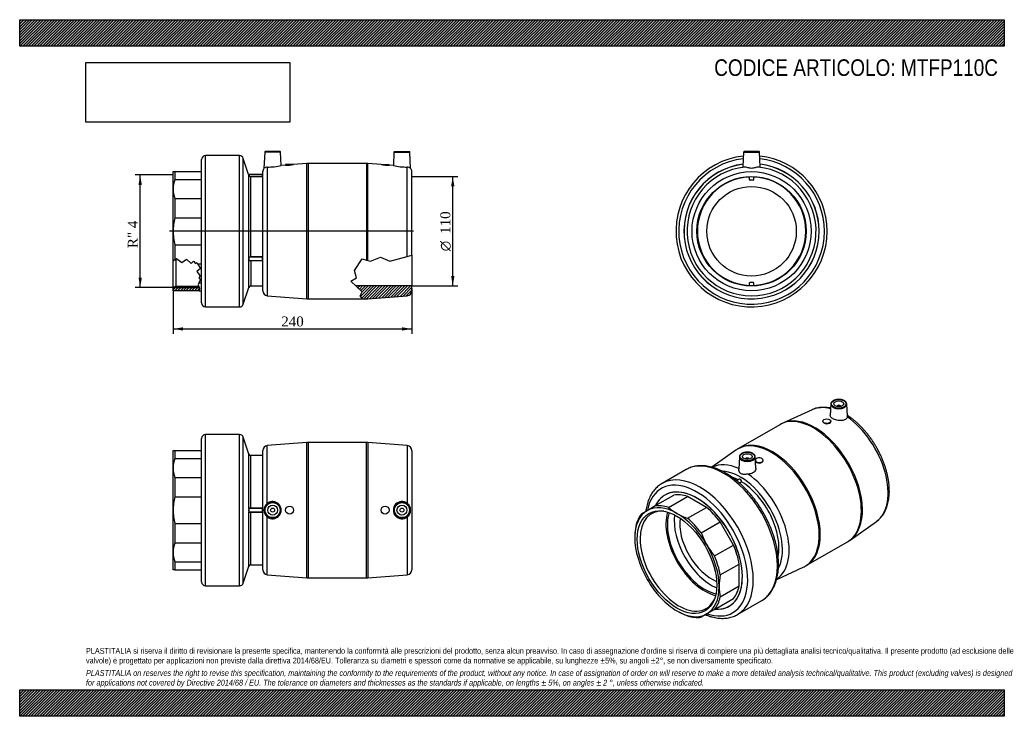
# Model space of a CAD drawing. Header units: millimetres. Extents: x 0 to 990, y 0 to 700.
import ezdxf
from ezdxf.enums import TextEntityAlignment as Align
from ezdxf.lldxf.tags import DXFTag

# ---------------------------------------------------------------- set-up
doc = ezdxf.new("R2010")
doc.units = ezdxf.units.MM
doc.header["$LTSCALE"] = 3.333333
for name, color, linetype in [('Default', 7, 'Continuous'), ('DV4_Default', 7, 'Continuous'), ('IOF110C', 7, 'Continuous'), ('MP110C', 7, 'Continuous'), ('PARTE_PE_110', 7, 'Continuous')]:
    doc.layers.add(name, color=color, linetype=linetype)
doc.styles.add('SEACAD_Solid_Edge_ANSI1_Symbols', font='semeca1.ttf')
doc.styles.add('SEACAD_Times_New_Roman', font='times.ttf')
tags = doc.linetypes.add('CENTER2', pattern=[28.575, 19.05, -3.175, 3.175, -3.175]).pattern_tags.tags
tags[10:11] = [DXFTag(74, 4), DXFTag(75, 0), DXFTag(340, '0'), DXFTag(46, 0.0), DXFTag(50, 0.0), DXFTag(44, 0.0), DXFTag(45, 0.0)]
tags[8:9] = [DXFTag(74, 4), DXFTag(75, 0), DXFTag(340, '0'), DXFTag(46, 0.0), DXFTag(50, 0.0), DXFTag(44, 0.0), DXFTag(45, 0.0)]
tags[6:7] = [DXFTag(74, 4), DXFTag(75, 0), DXFTag(340, '0'), DXFTag(46, 0.0), DXFTag(50, 0.0), DXFTag(44, 0.0), DXFTag(45, 0.0)]
tags[4:5] = [DXFTag(74, 4), DXFTag(75, 0), DXFTag(340, '0'), DXFTag(46, 0.0), DXFTag(50, 0.0), DXFTag(44, 0.0), DXFTag(45, 0.0)]
doc.dimstyles.new('ANSImm', dxfattribs={"dimtxt": 10, "dimasz": 10, "dimexe": 5, "dimexo": 0, "dimgap": 2.5, "dimtad": 1, "dimdec": 0, "dimdsep": 46, "dimtxsty": 'SEACAD_Times_New_Roman', "dimblk1": '_SE_FILLED', "dimblk2": '_SE_FILLED', "dimsah": 1, "dimcen": 5, "dimazin": 0, "dimtfac": 0.85, "dimtdec": 3, "dimtofl": 0, "dimtmove": 0, "dimatfit": 3, "dimfxl": 1, "dimarcsym": 0})
picture_1 = doc.add_image_def('image1.jpg', size_in_pixel=(4302, 1260))

# ---------------------------------------------------------------- blocks, each defined once
blk = doc.blocks.new('SE')
at = {"layer": 'MP110C', "color": 7, "linetype": 'Continuous'}
for p, q in [((727.86, 566.95), (727.21, 552.14)), ((727.86, 566.95), (743.9, 566.95)), ((743.4, 567.43), (728.36, 567.43)), ((744.55, 552.13), (743.9, 566.95)), ((733.88, 539.2), (733.88, 542.4)), ((737.38, 538.7), (734.38, 538.7)), ((737.88, 542.4), (737.88, 539.2)), ((733.88, 432.47), (733.88, 435.67)), ((734.38, 436.17), (737.38, 436.17)), ((737.88, 435.67), (737.88, 432.47))]:
    blk.add_line(p, q, dxfattribs=at)
for radius in [59.87, 55]:
    blk.add_circle((735.88, 487.43), radius, dxfattribs=at)
for centre, radius, start, end in [((728.36, 566.93), 0.5, 90, 177.5), ((743.4, 566.93), 0.5, 2.5, 90), ((735.88, 487.43), 68, 97.22108, 0), ((735.88, 487.43), 67.94, 97.22978, 0), ((735.88, 487.43), 68, 0, 82.77892), ((735.88, 487.43), 67.94, 0, 82.77022), ((735.88, 487.43), 64.86, 96.01928, 83.98072), ((734.38, 539.2), 0.5, 180, 270), ((737.38, 539.2), 0.5, 270, 0), ((734.38, 435.67), 0.5, 90, 180), ((737.38, 435.67), 0.5, 0, 90)]:
    blk.add_arc(centre, radius, start, end, dxfattribs=at)
for points, knots in [([(729.08, 551.93), (728.08, 551.93), (727.43, 551.96), (727.23, 552.08), (727.21, 552.11), (727.21, 552.13)], [0, 0, 0, 0, 0.125, 0.125, 0.1495369, 0.1495369, 0.1495369, 0.1495369]), ([(742.68, 551.93), (741.85, 551.94), (740.81, 551.63), (738.51, 550.98), (737.22, 550.63), (734.54, 550.63), (733.25, 550.98), (730.95, 551.63), (729.92, 551.94), (729.08, 551.93)], [0, 0, 0, 0, 0.25, 0.25, 0.5, 0.5, 0.75, 0.75, 1, 1, 1, 1]), ([(744.55, 552.13), (744.55, 552.11), (744.53, 552.08), (744.33, 551.96), (743.7, 551.93), (742.68, 551.93)], [0.8503659, 0.8503659, 0.8503659, 0.8503659, 0.875, 0.875, 1, 1, 1, 1])]:
    blk.add_open_spline(points, degree=3, knots=knots, dxfattribs=at)
at = {"layer": 'PARTE_PE_110', "color": 7, "linetype": 'Continuous'}
blk.add_circle((735.88, 487.43), 45, dxfattribs=at)
for radius, start, end in [(76, 96.18941, 0), (73.26, 96.51715, 0), (76, 0, 83.81059), (73.26, 0, 83.48285), (54.5, 92.10307, 267.89693), (54.5, 0, 87.89693), (54.5, 272.10307, 0)]:
    blk.add_arc((735.88, 487.43), radius, start, end, dxfattribs=at)
blk = doc.blocks.new('SE1')
at = {"layer": 'IOF110C', "color": 7, "linetype": 'Continuous'}
for p, q in [((154.34, 249.58), (154.34, 267.16)), ((154.34, 267.16), (155.84, 267.16)), ((155.84, 267.16), (155.84, 259.13)), ((155.84, 267.16), (182.84, 267.16)), ((155.84, 259.13), (182.84, 259.13)), ((154.34, 207.16), (154.34, 249.58)), ((155.84, 240.04), (155.84, 220.66)), ((155.84, 240.04), (182.84, 240.04)), ((155.84, 220.66), (182.84, 220.66)), ((154.34, 164.73), (154.34, 207.16)), ((155.84, 193.66), (155.84, 174.28)), ((155.84, 193.66), (182.84, 193.66)), ((155.84, 174.28), (182.84, 174.28)), ((154.34, 147.16), (154.34, 164.73)), ((155.84, 155.18), (155.84, 147.16)), ((155.84, 155.18), (182.84, 155.18)), ((155.84, 147.16), (154.34, 147.16)), ((155.84, 147.16), (182.84, 147.16))]:
    blk.add_line(p, q, dxfattribs=at)
for centre, start, end in [((186.51, 249.42), 162.4324, 179.70732), ((186.51, 249.75), 180.29237, 197.56791), ((186.51, 164.57), 162.43209, 179.70763), ((186.51, 164.89), 180.29268, 197.5676)]:
    blk.add_arc(centre, 32.17, start, end, dxfattribs=at)
blk.add_open_spline([(155.84, 220.66), (154.86, 216.19), (154.34, 211.69), (154.34, 207.16)], degree=3, dxfattribs=at)
blk.add_open_spline([(154.34, 207.16), (154.34, 206.03), (154.37, 204.9), (154.5, 202.63), (154.59, 201.5), (154.97, 198.12), (155.35, 195.88), (155.84, 193.66)], degree=3, knots=[0, 0, 0, 0, 0.25, 0.25, 0.5, 0.5, 1, 1, 1, 1], dxfattribs=at)
at = {"layer": 'MP110C', "color": 7, "linetype": 'Continuous'}
for p, q in [((288.56, 275.1), (248.95, 272.02)), ((248.95, 213.96), (248.95, 272.02)), ((288.56, 139.22), (288.56, 275.1)), ((290.11, 275.16), (290.11, 139.16)), ((348.56, 275.16), (290.11, 275.16)), ((348.56, 139.16), (348.56, 275.16)), ((350.11, 275.1), (350.11, 139.22)), ((389.73, 272.02), (350.11, 275.1)), ((389.73, 272.02), (389.73, 213.96)), ((244.34, 147.28), (244.34, 267.03)), ((394.34, 267.03), (394.34, 147.28)), ((248.95, 142.3), (248.95, 200.36)), ((389.73, 200.36), (389.73, 142.3)), ((248.95, 142.3), (288.56, 139.22)), ((290.11, 139.16), (348.56, 139.16)), ((350.11, 139.22), (389.73, 142.3))]:
    blk.add_line(p, q, dxfattribs=at)
for centre, radius in [((254.34, 207.16), 8.02), ((254.34, 207.16), 7.52), ((254.34, 207.16), 5), ((254.34, 207.16), 2), ((271.34, 207.16), 4), ((367.34, 207.16), 4), ((384.34, 207.16), 8.02), ((384.34, 207.16), 7.52), ((384.34, 207.16), 5), ((384.34, 207.16), 2)]:
    blk.add_circle(centre, radius, dxfattribs=at)
for centre, radius, start, end in [((249.34, 267.03), 5, 94.44738, 180), ((290.11, 255.16), 20, 90, 94.44738), ((348.56, 255.16), 20, 85.55262, 90), ((389.34, 267.03), 5, 0, 85.55262), ((254.21, 207.16), 8.6, 127.72235, 232.27765), ((254.3, 207.16), 8.65, 231.81249, 128.18751), ((384.38, 207.16), 8.65, 51.81249, 308.18751), ((384.47, 207.16), 8.6, 307.72235, 52.27765), ((249.34, 147.28), 5, 180, 265.55262), ((290.11, 159.16), 20, 265.55262, 270), ((348.56, 159.16), 20, 270, 274.44738), ((389.34, 147.28), 5, 274.44738, 0)]:
    blk.add_arc(centre, radius, start, end, dxfattribs=at)
at = {"layer": 'PARTE_PE_110', "color": 7, "linetype": 'Continuous'}
for p, q in [((182.84, 135.16), (182.84, 279.16)), ((186.84, 131.16), (186.84, 283.16)), ((221.04, 283.16), (186.84, 283.16)), ((221.04, 131.16), (221.04, 283.16)), ((224.84, 133.9), (224.84, 280.42)), ((230.44, 263.53), (224.84, 280.42)), ((230.44, 208.71), (230.44, 263.53)), ((232.34, 209.25), (232.34, 262.16)), ((244.34, 262.16), (232.34, 262.16)), ((232.34, 209.25), (244.24, 209.25)), ((232.34, 209.15), (232.34, 209.25)), ((244.24, 209.15), (232.34, 209.15)), ((244.24, 209.15), (244.24, 209.25)), ((244.24, 205.16), (244.24, 209.15)), ((230.44, 150.79), (230.44, 205.61)), ((232.34, 205.16), (244.24, 205.16)), ((232.34, 205.06), (232.34, 205.16)), ((244.24, 205.06), (232.34, 205.06)), ((232.34, 152.16), (232.34, 205.06)), ((244.24, 205.06), (244.24, 205.16)), ((224.84, 133.9), (230.44, 150.79)), ((232.34, 152.16), (244.34, 152.16)), ((186.84, 131.16), (221.04, 131.16))]:
    blk.add_line(p, q, dxfattribs=at)
for centre, radius, start, end in [((186.84, 279.16), 4, 90, 180), ((221.04, 279.16), 4, 18.34961, 90), ((232.34, 264.16), 2, 198.34961, 270), ((235.77, 207.16), 5.55, 163.79517, 196.20483), ((235.37, 207.16), 5.05, 163.0069, 196.9931), ((244.24, 209.05), 0.2, 59.52411, 89.96939), ((244.24, 209.05), 0.1, 359.77044, 89.81695), ((244.24, 205.26), 0.1, 270.19641, 0.2162), ((244.24, 205.26), 0.2, 270.03065, 300.16512), ((232.34, 150.16), 2, 90, 161.65039), ((186.84, 135.16), 4, 180, 270), ((221.04, 135.16), 4, 270, 341.65039)]:
    blk.add_arc(centre, radius, start, end, dxfattribs=at)
for centre, major_axis, start_param, end_param in [((230.53, 208.71), (-0.0943, 0.0333), 0.469082, 1.819377), ((230.53, 205.61), (-0.0943, -0.0333), 4.463808, 5.814103)]:
    blk.add_ellipse(centre, major_axis=major_axis, ratio=0.717921, start_param=start_param, end_param=end_param, dxfattribs=at)
for points, knots in [([(230.44, 208.71), (230.49, 208.85), (230.57, 208.96), (230.8, 209.12), (230.95, 209.16), (231.29, 209.23), (231.48, 209.24), (231.9, 209.25), (232.12, 209.25), (232.34, 209.25)], [0, 0, 0, 0, 0.25, 0.25, 0.5, 0.5, 0.75, 0.75, 1, 1, 1, 1]), ([(232.34, 209.15), (232.13, 209.15), (231.93, 209.15), (231.54, 209.14), (231.35, 209.13), (231.02, 209.07), (230.88, 209.03), (230.66, 208.87), (230.59, 208.77), (230.53, 208.63)], [0, 0, 0, 0, 0.25, 0.25, 0.5, 0.5, 0.75, 0.75, 1, 1, 1, 1]), ([(232.34, 205.06), (232.12, 205.06), (231.9, 205.06), (231.48, 205.08), (231.29, 205.09), (231.03, 205.13), (230.95, 205.15), (230.81, 205.21), (230.74, 205.24), (230.63, 205.32), (230.58, 205.37), (230.5, 205.48), (230.47, 205.54), (230.44, 205.61)], [0, 0, 0, 0, 0.25, 0.25, 0.5, 0.5, 0.625, 0.625, 0.75, 0.75, 0.875, 0.875, 1, 1, 1, 1]), ([(230.53, 205.68), (230.56, 205.61), (230.59, 205.55), (230.67, 205.45), (230.72, 205.4), (230.83, 205.32), (230.89, 205.29), (231.03, 205.24), (231.11, 205.23), (231.35, 205.18), (231.54, 205.17), (231.93, 205.16), (232.13, 205.16), (232.34, 205.16)], [0, 0, 0, 0, 0.125, 0.125, 0.25, 0.25, 0.375, 0.375, 0.5, 0.5, 0.75, 0.75, 1, 1, 1, 1])]:
    blk.add_open_spline(points, degree=3, knots=knots, dxfattribs=at)
blk = doc.blocks.new('SE2')
at = {"layer": 'IOF110C', "color": 7, "linetype": 'Continuous'}
for p, q in [((638.7, 211.34), (657.8, 222.36)), ((652.41, 209.98), (671.5, 221)), ((690.59, 209.98), (671.5, 221)), ((630.89, 206.83), (638.7, 211.34)), ((671.5, 198.96), (690.59, 209.98)), ((625.2, 203.54), (630.89, 206.83)), ((685.2, 184.49), (704.3, 195.51)), ((717.8, 172.13), (704.3, 195.51)), ((698.7, 161.11), (717.8, 172.13)), ((704.38, 142), (723.47, 153.03)), ((723.47, 130.98), (723.47, 153.03)), ((704.38, 119.96), (723.47, 130.98)), ((698.7, 107.41), (717.8, 118.44)), ((690.89, 102.9), (685.2, 99.62)), ((698.7, 107.41), (690.89, 102.9))]:
    blk.add_line(p, q, dxfattribs=at)
for centre, radius, start, end in [((685.6, 247.03), 49.74, 228.14489, 240.22007), ((694.69, 263.11), 68.21, 240.29609, 250.12136), ((686.68, 179.01), 68.21, 169.87865, 179.70392), ((757.15, 210.29), 76.44, 199.7291, 209.90333), ((757.03, 210.52), 76.44, 210.09678, 220.2708), ((772.41, 129.94), 69.09, 169.94092, 179.64164), ((753.17, 130.19), 49.85, 179.79276, 191.84229), ((695.06, 165.92), 69.09, 240.35836, 250.05908)]:
    blk.add_arc(centre, radius, start, end, dxfattribs=at)
for centre, major_axis, start_param, end_param in [((681.05, 166.5), (32.25, -55.86), 0, 3.517343), ((681.05, 166.5), (-30.75, 53.26), 5.719102, 6.061871), ((660.89, 154.86), (30, -51.96), 2.356194, 3.141593), ((661.95, 155.48), (-30.75, 53.26), 5.719102, 6.061871), ((681.05, 166.5), (-30.75, 53.26), 4.933703, 5.276473), ((660.89, 154.86), (-30, 51.96), 0, 0.785398), ((661.95, 155.48), (-30.75, 53.26), 0.221314, 0.564084), ((662.73, 155.93), (27.52, -47.66), 2.75133, 6.283185), ((688.68, 170.91), (27.52, -47.66), 3.639483, 5.785295), ((688.68, 170.91), (26.5, -45.9), 3.617992, 5.806786), ((660.89, 154.86), (30, -51.96), 1.570796, 2.356194), ((661.95, 155.48), (-30.75, 53.26), 4.933703, 5.276473), ((660.89, 154.86), (-30, 51.96), 0.785398, 1.570796), ((660.89, 154.86), (30, -51.96), 0.785398, 1.570796), ((681.05, 166.5), (30.75, -53.26), 1.006713, 1.349482), ((661.95, 155.48), (30.75, -53.26), 1.006713, 1.349482), ((660.89, 154.86), (-30, 51.96), 1.570796, 2.356194), ((660.89, 154.86), (30, -51.96), 0, 0.785398), ((681.05, 166.5), (30.75, -53.26), 0.221314, 0.564084), ((661.95, 155.48), (30.75, -53.26), 0.221314, 0.564084), ((662.73, 155.93), (27.52, -47.66), 0, 0.390263), ((681.05, 166.5), (32.25, -55.86), 5.907435, 6.283185), ((660.89, 154.86), (-30, 51.96), 2.356194, 3.141593), ((661.95, 155.48), (30.75, -53.26), 5.719102, 6.061871)]:
    blk.add_ellipse(centre, major_axis=major_axis, ratio=0.57735, start_param=start_param, end_param=end_param, dxfattribs=at)
blk.add_ellipse((660.89, 154.86), major_axis=(-28.27, 48.96), ratio=0.57735, dxfattribs=at)
at = {"layer": 'MP110C', "color": 7, "linetype": 'Continuous'}
for p, q in [((796.74, 308.08), (767.28, 294.62)), ((815.51, 313.83), (814.9, 302.34)), ((821.53, 311.47), (821.53, 311.44)), ((825.53, 311.44), (825.53, 311.47)), ((832.2, 301.51), (831.54, 313.83)), ((764.23, 293.05), (722.9, 269.18)), ((807.51, 296.53), (807.51, 296.33)), ((815.51, 295.97), (815.51, 296.53)), ((720.02, 267.33), (696.08, 250.29)), ((723.59, 260.76), (722.93, 248.47)), ((729.6, 258.4), (729.6, 258.36)), ((733.6, 258.36), (733.6, 258.4)), ((740.23, 249.32), (739.62, 260.76)), ((747.62, 257.14), (747.62, 257.33)), ((835.11, 177.12), (861.5, 195.91)), ((790.9, 151.41), (832.23, 175.27)), ((761.14, 137.63), (787.86, 149.83))]:
    blk.add_line(p, q, dxfattribs=at)
for centre, radius, start, end in [((777.19, 271.43), 25.19, 113.1159, 120.91221), ((732.4, 251.27), 20.27, 117.87718, 127.63213), ((821.02, 195.78), 23.36, 298.70695, 307.08071), ((779.45, 169.71), 21.57, 292.85876, 302.09557)]:
    blk.add_arc(centre, radius, start, end, dxfattribs=at)
for centre, major_axis in [((823.53, 314.08), (-7.52, 0)), ((823.53, 314.08), (-5, 0)), ((811.51, 296.53), (-4, 0)), ((731.6, 261.01), (-7.52, 0)), ((731.6, 261.01), (5, 0))]:
    blk.add_ellipse(centre, major_axis=major_axis, ratio=0.57735, dxfattribs=at)
for centre, major_axis, start_param, end_param in [((827.34, 250.96), (32.43, -56.17), 2.622831, 3.086568), ((823.53, 313.69), (8.02, 0), 3.110715, 3.152063), ((823.53, 313.69), (8.02, 0), 3.152063, 6.283185), ((823.53, 311.47), (-2, 0), 3.112863, 6.283185), ((823.53, 311.47), (-2, 0), 0, 0.02873), ((823.53, 313.69), (8.02, 0), 0.030878, 0.066536), ((823.53, 313.69), (8.02, 0), 0, 0.030878), ((798.23, 234.16), (34, -58.89), 0, 3.141593), ((799.33, 234.79), (-33.97, 58.84), 3.196687, 6.227917), ((827.34, 250.96), (32.43, -56.17), 0.055025, 2.251138), ((756.9, 210.3), (-34, 58.89), 3.141904, 6.28291), ((755.81, 209.66), (33.97, -58.84), 0, 3.196618), ((731.6, 260.62), (8.02, 0), 3.110715, 3.152063), ((731.6, 260.62), (8.02, 0), 3.152063, 6.283185), ((731.6, 258.4), (2, 0), 0, 3.170323), ((731.6, 258.4), (2, 0), 6.254455, 6.283185), ((731.6, 260.62), (8.02, 0), 0.030878, 0.066536), ((731.6, 260.62), (8.02, 0), 0, 0.030878), ((743.62, 257.33), (4, 0), 0, 2.870165), ((727.79, 193.49), (32.43, -56.17), 2.461251, 3.107587), ((743.62, 257.33), (4, 0), 3.474776, 6.283185), ((724.53, 191.61), (29.94, -51.85), 0.348258, 2.791352), ((724.53, 191.61), (27.5, -47.63), -3.874843, -3.723646), ((727.79, 193.49), (32.43, -56.17), 0.033367, 2.251138), ((724.53, 191.61), (27.5, -47.63), 0.580359, 2.32192), ((755.81, 209.66), (33.97, -58.84), 6.22816, 6.283185)]:
    blk.add_ellipse(centre, major_axis=major_axis, ratio=0.57735, start_param=start_param, end_param=end_param, dxfattribs=at)
for points, knots in [([(831.53, 314.02), (831.53, 314.02), (831.53, 314.28), (831.35, 314.83), (830.96, 315.58), (830.35, 316.28), (829.57, 316.91), (828.62, 317.46), (827.53, 317.91), (826.33, 318.24), (825.05, 318.45), (823.74, 318.54), (822.42, 318.49), (821.13, 318.32), (819.91, 318.03), (818.77, 317.61), (817.76, 317.09), (816.91, 316.47), (816.23, 315.76), (815.76, 314.99), (815.52, 314.24), (815.53, 313.82), (815.53, 313.62)], [0, 0, 0, 0, 0.000357, 0.051453, 0.102712, 0.154975, 0.208332, 0.262341, 0.316538, 0.370672, 0.424716, 0.478696, 0.532661, 0.586661, 0.640739, 0.694955, 0.749357, 0.803954, 0.858586, 0.912768, 0.965851, 1, 1, 1, 1]), ([(815.29, 309.69), (815.03, 309.74), (813.87, 309.97), (811.83, 310.28), (809.21, 310.48), (806.64, 310.46), (804.16, 310.23), (801.74, 309.8), (799.46, 309.16), (797.77, 308.56), (796.97, 308.17), (796.82, 308.09)], [0.4334262, 0.4334262, 0.4334262, 0.4334262, 0.455774, 0.5334046, 0.6105058, 0.686955, 0.7626638, 0.8375973, 0.9117869, 0.9853312, 1, 1, 1, 1]), ([(832.15, 300.85), (831.96, 299.92), (831.3, 299.04), (829.28, 297.76), (827.91, 297.35), (824.85, 297.06), (823.19, 297.19), (820.06, 297.88), (818.58, 298.43), (816.29, 299.75), (815.48, 300.52), (814.95, 301.65), (814.88, 302), (814.9, 302.34)], [0, 0, 0, 0, 0.125, 0.125, 0.25, 0.25, 0.375, 0.375, 0.5, 0.5, 0.625, 0.625, 0.6814114, 0.6814114, 0.6814114, 0.6814114]), ([(861.52, 195.95), (862.04, 196.32), (863.06, 197.06), (864.69, 198.55), (866.29, 200.28), (867.77, 202.19), (869.12, 204.26), (870.32, 206.49), (871.37, 208.88), (872.28, 211.4), (873.03, 214.07), (873.62, 216.86), (874.05, 219.77), (874.32, 222.78), (874.43, 225.89), (874.37, 229.07), (874.15, 232.33), (873.77, 235.64), (873.24, 239), (872.55, 242.39), (871.71, 245.81), (870.72, 249.24), (869.6, 252.68), (868.33, 256.1), (866.93, 259.51), (865.4, 262.89), (863.74, 266.23), (861.97, 269.51), (860.08, 272.74), (858.08, 275.9), (855.99, 278.97), (853.8, 281.95), (851.52, 284.84), (849.16, 287.61), (846.73, 290.26), (844.23, 292.79), (841.67, 295.18), (839.06, 297.42), (836.4, 299.52), (834.12, 301.14), (832.67, 302.12), (832.16, 302.45)], [0, 0, 0, 0, 0.0182312, 0.0424742, 0.0668219, 0.0913351, 0.1160584, 0.141017, 0.1662154, 0.1916394, 0.21726, 0.2430395, 0.2689374, 0.2949155, 0.3209407, 0.3469869, 0.3730306, 0.3990593, 0.4250663, 0.4510478, 0.477003, 0.5029326, 0.5288386, 0.5547237, 0.5805915, 0.6064454, 0.6322893, 0.6581274, 0.6839635, 0.7098017, 0.7356449, 0.7614973, 0.787363, 0.8132463, 0.839151, 0.8650811, 0.8910401, 0.9170308, 0.9430554, 0.9691144, 0.983781, 0.983781, 0.983781, 0.983781]), ([(807.51, 296.33), (807.51, 296.33), (807.51, 296.33), (807.51, 295.79), (807.95, 295.24), (809.43, 294.39), (810.47, 294.09), (811.53, 294.02)], [0.7494186, 0.7494186, 0.7494186, 0.7494186, 0.75, 0.75, 0.875, 0.875, 1, 1, 1, 1]), ([(811.53, 294.02), (812.58, 293.95), (813.61, 294.11), (815.08, 294.83), (815.51, 295.39), (815.51, 295.97)], [0, 0, 0, 0, 0.125, 0.125, 0.2495261, 0.2495261, 0.2495261, 0.2495261]), ([(739.6, 260.95), (739.6, 260.95), (739.61, 261.2), (739.42, 261.76), (739.04, 262.5), (738.43, 263.21), (737.65, 263.84), (736.69, 264.39), (735.6, 264.83), (734.4, 265.17), (733.13, 265.38), (731.82, 265.46), (730.5, 265.42), (729.21, 265.25), (727.98, 264.95), (726.85, 264.54), (725.84, 264.02), (724.98, 263.4), (724.31, 262.69), (723.84, 261.92), (723.6, 261.17), (723.6, 260.74), (723.61, 260.55)], [0, 0, 0, 0, 0.000357, 0.051453, 0.102712, 0.154975, 0.208332, 0.262341, 0.316538, 0.370672, 0.424716, 0.478696, 0.532661, 0.586661, 0.640739, 0.694955, 0.749357, 0.803954, 0.858586, 0.912768, 0.965851, 1, 1, 1, 1]), ([(732.6, 243.38), (731.27, 243.29), (729.94, 243.13), (727.52, 243.07), (726.37, 243.18), (724.48, 244.28), (723.8, 245.22), (723.05, 246.98), (722.89, 247.8), (722.93, 248.49)], [0, 0, 0, 0, 0.25, 0.25, 0.5, 0.5, 0.75, 0.75, 0.954121, 0.954121, 0.954121, 0.954121]), ([(740.23, 249.32), (740.27, 248.61), (740.11, 247.88), (739.25, 246.16), (738.28, 245.22), (735.77, 243.89), (734.23, 243.48), (732.6, 243.38)], [0.6675468, 0.6675468, 0.6675468, 0.6675468, 0.75, 0.75, 0.875, 0.875, 1, 1, 1, 1]), ([(739.88, 255.96), (740.08, 255.64), (740.39, 255.36), (741.53, 254.7), (742.57, 254.45), (743.63, 254.47)], [0.8064982, 0.8064982, 0.8064982, 0.8064982, 0.875, 0.875, 1, 1, 1, 1]), ([(743.63, 254.47), (744.69, 254.49), (745.72, 254.79), (747.19, 255.77), (747.62, 256.46), (747.62, 257.14), (747.62, 257.14), (747.62, 257.14)], [0, 0, 0, 0, 0.125, 0.125, 0.25, 0.25, 0.2502605, 0.2502605, 0.2502605, 0.2502605])]:
    blk.add_open_spline(points, degree=3, knots=knots, dxfattribs=at)
blk.add_open_spline([(832.2, 301.52), (832.21, 301.32), (832.2, 301.1), (832.15, 300.85)], degree=3, dxfattribs=at)
at = {"layer": 'PARTE_PE_110', "color": 7, "linetype": 'Continuous'}
for p, q in [((670.06, 247.91), (645.87, 233.95)), ((723.46, 238.18), (720.98, 236.74)), ((723.69, 234.44), (725.87, 235.7)), ((725.94, 235.59), (723.8, 234.35)), ((721.87, 102.31), (746.06, 116.28))]:
    blk.add_line(p, q, dxfattribs=at)
for centre, major_axis, start_param, end_param in [((708.06, 182.1), (38, -65.82), 0, 3.13951), ((708.06, 182.1), (38, -65.82), 3.13951, 3.141593), ((681.05, 166.5), (36, -62.35), 0, 3.726272), ((683.87, 168.13), (38, -65.82), 0.00016, 3.13951), ((724.46, 236.44), (1, -1.73), 0.831332, 3.141593), ((683.87, 168.13), (38, -65.82), 3.13951, 3.141593), ((681.05, 166.5), (-32.25, 55.86), 2.765842, 6.283185), ((725.95, 235.67), (0.05, -0.0866), 3.972925, 5.459706), ((681.05, 166.5), (-32.25, 55.86), 0, 0.37575), ((695.54, 174.87), (26.5, -45.9), 3.786358, 5.63842), ((695.54, 174.87), (22.5, -38.97), 3.762962, 5.661816), ((681.05, 166.5), (36, -62.35), 5.697543, 6.283185)]:
    blk.add_ellipse(centre, major_axis=major_axis, ratio=0.57735, start_param=start_param, end_param=end_param, dxfattribs=at)
for points, knots in [([(710.06, 244.35), (709.49, 244.67), (708.09, 245.46), (705.55, 246.77), (702.62, 248.08), (699.68, 249.21), (696.77, 250.15), (693.88, 250.88), (691.02, 251.41), (688.22, 251.74), (685.47, 251.86), (682.78, 251.77), (680.17, 251.47), (677.66, 250.97), (675.22, 250.28), (672.92, 249.38), (671.18, 248.57), (670.35, 248.07), (670.16, 247.95)], [0, 0, 0, 0, 0.036408, 0.105256, 0.174135, 0.24299, 0.311778, 0.380444, 0.448924, 0.517143, 0.585029, 0.652513, 0.719549, 0.786118, 0.852237, 0.917964, 0.983393, 1, 1, 1, 1]), ([(746.06, 116.29), (746.12, 116.32), (746.85, 116.7), (748.31, 117.69), (750.25, 119.18), (752.08, 120.88), (753.78, 122.75), (755.35, 124.78), (756.78, 126.98), (758.08, 129.34), (759.23, 131.85), (760.24, 134.51), (761.09, 137.3), (761.79, 140.23), (762.33, 143.28), (762.71, 146.44), (762.93, 149.7), (763, 153.05), (762.9, 156.49), (762.65, 159.99), (762.23, 163.55), (761.67, 167.16), (760.95, 170.81), (760.08, 174.49), (759.07, 178.19), (757.91, 181.9), (756.61, 185.61), (755.18, 189.31), (753.61, 192.98), (751.92, 196.63), (750.1, 200.23), (748.17, 203.79), (746.13, 207.28), (743.98, 210.7), (741.73, 214.05), (739.38, 217.3), (736.95, 220.46), (734.44, 223.5), (731.85, 226.44), (729.19, 229.25), (726.47, 231.93), (723.7, 234.47), (720.88, 236.86), (718.02, 239.1), (715.14, 241.16), (712.43, 242.95), (710.85, 243.88), (710.06, 244.35)], [0, 0, 0, 0, 0.001538, 0.023438, 0.045333, 0.067264, 0.089271, 0.111392, 0.133648, 0.156051, 0.1786, 0.201285, 0.224087, 0.246985, 0.269954, 0.292975, 0.316028, 0.339098, 0.362173, 0.385241, 0.4083, 0.431346, 0.454376, 0.477392, 0.500392, 0.523379, 0.546354, 0.569317, 0.592272, 0.61522, 0.638162, 0.661102, 0.684041, 0.706981, 0.729923, 0.75287, 0.775824, 0.798786, 0.82176, 0.844746, 0.867747, 0.890764, 0.9138, 0.936854, 0.959927, 0.983019, 1, 1, 1, 1]), ([(645.97, 233.98), (645.39, 233.65), (644.24, 232.98), (642.38, 231.61), (640.52, 229.99), (638.77, 228.19), (637.15, 226.22), (635.66, 224.08), (634.31, 221.78), (633.11, 219.32), (632.05, 216.72), (631.14, 213.97), (630.38, 211.09), (629.85, 208.43), (629.6, 206.73), (629.51, 206.05)], [0, 0, 0, 0, 0.0122107, 0.0285775, 0.0449579, 0.0613851, 0.0778876, 0.0944861, 0.1111926, 0.1280096, 0.1449316, 0.1619469, 0.1790397, 0.1961929, 0.2074042, 0.2074042, 0.2074042, 0.2074042]), ([(725.87, 235.7), (725.88, 235.71), (725.88, 235.71), (725.89, 235.71), (725.89, 235.72), (725.9, 235.73), (725.9, 235.73), (725.9, 235.74), (725.9, 235.74), (725.9, 235.75)], [0, 0, 0, 0, 0.1369811, 0.1369811, 0.1369811, 0.3509414, 0.3509414, 0.3509414, 0.5171848, 0.5171848, 0.5171848, 0.5171848]), ([(689.52, 102.09), (689.81, 101.97), (691.08, 101.46), (693.33, 100.65), (696.24, 99.79), (699.11, 99.13), (701.95, 98.67), (704.74, 98.42), (707.46, 98.38), (710.12, 98.55), (712.7, 98.92), (715.19, 99.49), (717.57, 100.26), (719.85, 101.21), (721.14, 101.92), (721.88, 102.32)], [0.7932048, 0.7932048, 0.7932048, 0.7932048, 0.798343, 0.8156219, 0.8328794, 0.8501005, 0.8672682, 0.8843638, 0.9013689, 0.9182683, 0.9350523, 0.9517195, 0.9682782, 0.9847461, 1, 1, 1, 1])]:
    blk.add_open_spline(points, degree=3, knots=knots, dxfattribs=at)
blk.add_open_spline([(725.94, 235.59), (725.96, 235.59), (725.97, 235.6), (725.97, 235.61)], degree=3, dxfattribs=at)
blk = doc.blocks.new('SE3')
at = {"layer": 'IOF110C', "linetype": 'Continuous'}
h = blk.add_hatch(dxfattribs=at)
h.set_pattern_fill('LINE', scale=0.62992, angle=45, style=0)
h.paths.add_polyline_path([(180.95, 430.08), (179.88, 432.4), (156.94, 432.4), (154.34, 430.9), (154.34, 427.43), (180.38, 427.43)])
at = {"layer": 'MP110C', "linetype": 'Continuous'}
h = blk.add_hatch(dxfattribs=at)
h.set_pattern_fill('LINE', scale=0.62992, angle=45, style=0)
edge = h.paths.add_edge_path()
edge.add_line((394.34, 427.56), (394.34, 432.43))
edge.add_line((394.34, 432.43), (338.15, 432.43))
edge.add_line((338.15, 432.43), (344.39, 426.38))
edge.add_line((344.39, 426.38), (342.49, 422.46))
edge.add_line((342.49, 422.46), (344.58, 419.43))
edge.add_line((344.58, 419.43), (348.56, 419.43))
edge.add_arc((348.56, 439.43), 20, 270, 274.44738)
edge.add_line((350.11, 419.49), (389.73, 422.57))
edge.add_arc((389.34, 427.56), 5, 274.44738, 360)
at = {"layer": 'DV4_Default', "color": 7, "linetype": 'CENTER2'}
blk.add_line((396.09, 487.43), (150.61, 487.43), dxfattribs=at)
at = {"layer": 'IOF110C', "color": 7, "linetype": 'Continuous'}
for p, q in [((154.34, 547.43), (155.84, 547.43)), ((154.34, 529.86), (154.34, 547.43)), ((155.84, 547.43), (155.84, 539.4)), ((155.84, 547.43), (182.84, 547.43)), ((155.84, 539.4), (182.84, 539.4)), ((154.34, 487.43), (154.34, 529.86)), ((155.84, 520.31), (155.84, 500.93)), ((155.84, 520.31), (182.84, 520.31)), ((155.84, 500.93), (182.84, 500.93)), ((154.34, 457.33), (154.34, 487.43)), ((155.84, 473.93), (155.84, 458.58)), ((155.84, 473.93), (182.84, 473.93)), ((155.84, 458.58), (154.34, 457.33)), ((154.34, 430.9), (154.34, 457.33)), ((155.84, 458.58), (157.72, 460.14)), ((156.94, 459.49), (156.94, 432.4)), ((157.72, 460.14), (163.07, 455.94)), ((163.07, 455.94), (167.88, 459.4)), ((167.88, 459.4), (172.47, 455.15)), ((172.47, 455.15), (174.72, 457.38)), ((174.72, 457.38), (176.66, 454.93)), ((176.66, 454.93), (178.03, 455.9)), ((178.03, 455.9), (178.89, 454.55)), ((181.69, 450.13), (178.03, 447.07)), ((178.03, 447.07), (181.46, 442.75)), ((178.89, 454.55), (181.69, 450.13)), ((178.89, 454.55), (182.84, 454.55)), ((181.46, 442.75), (180.12, 440.73)), ((180.12, 440.73), (181.95, 438.48)), ((181.95, 438.48), (180.28, 435.46)), ((156.94, 432.4), (154.34, 430.9)), ((154.34, 427.43), (154.34, 430.9)), ((180.38, 427.43), (154.34, 427.43)), ((154.37, 430.92), (180.56, 430.92)), ((156.94, 432.4), (179.88, 432.4)), ((180.28, 435.46), (179.3, 433.67)), ((179.3, 433.67), (180.95, 430.08)), ((180.28, 435.46), (182.84, 435.46)), ((180.95, 430.08), (180.38, 427.43)), ((180.38, 427.43), (182.84, 427.43))]:
    blk.add_line(p, q, dxfattribs=at)
for centre, start, end in [((186.32, 529.72), 162.38192, 179.7578), ((186.33, 529.99), 180.24279, 197.6175)]:
    blk.add_arc(centre, 31.99, start, end, dxfattribs=at)
blk.add_open_spline([(155.84, 500.93), (154.86, 496.47), (154.34, 491.97), (154.34, 487.43)], degree=3, dxfattribs=at)
blk.add_open_spline([(154.34, 487.43), (154.34, 485.18), (154.47, 482.9), (154.97, 478.39), (155.35, 476.15), (155.84, 473.93)], degree=3, knots=[0, 0, 0, 0, 0.5, 0.5, 1, 1, 1, 1], dxfattribs=at)
at = {"layer": 'MP110C', "color": 7, "linetype": 'Continuous'}
for p, q in [((246.32, 566.95), (245.6, 550.63)), ((262.36, 566.95), (246.32, 566.95)), ((261.86, 567.43), (246.82, 567.43)), ((262.95, 553.38), (262.36, 566.95)), ((376.32, 566.95), (375.72, 553.38)), ((376.32, 566.95), (392.36, 566.95)), ((376.82, 567.43), (391.86, 567.43)), ((393.07, 550.63), (392.36, 566.95)), ((275.34, 554.43), (267.34, 554.43)), ((267.34, 554.43), (267.34, 553.72)), ((288.56, 555.37), (275.34, 554.34)), ((275.34, 554.34), (275.34, 554.43)), ((288.56, 419.49), (288.56, 555.37)), ((290.11, 555.43), (290.11, 419.43)), ((348.56, 555.43), (290.11, 555.43)), ((348.56, 555.43), (348.56, 458.48)), ((350.11, 458), (350.11, 555.37)), ((363.34, 554.34), (350.11, 555.37)), ((363.34, 554.43), (371.34, 554.43)), ((363.34, 554.43), (363.34, 554.34)), ((371.34, 553.72), (371.34, 554.43)), ((244.34, 427.56), (244.34, 547.31)), ((248.95, 551.93), (248.95, 422.57)), ((267.34, 553.72), (262.95, 553.38)), ((375.73, 553.38), (371.34, 553.72)), ((389.73, 462.12), (389.73, 551.93)), ((394.34, 463.42), (394.34, 547.31)), ((336.52, 448.12), (344.39, 459.76)), ((344.39, 459.76), (348.56, 458.48)), ((348.56, 458.48), (350.11, 458)), ((350.11, 458), (352.78, 457.19)), ((352.78, 457.19), (362.88, 461.3)), ((362.88, 461.3), (372.12, 457.19)), ((372.12, 457.19), (389.73, 462.12)), ((389.73, 462.12), (394.34, 463.42)), ((394.34, 463.42), (394.34, 432.43)), ((338.57, 440.76), (336.52, 448.12)), ((333.09, 437.33), (338.57, 440.76)), ((344.39, 426.38), (333.09, 437.33)), ((394.34, 432.43), (338.15, 432.43)), ((342.49, 422.46), (344.39, 426.38)), ((394.34, 427.56), (394.34, 432.43)), ((248.95, 422.57), (288.56, 419.49)), ((290.11, 419.43), (344.58, 419.43)), ((344.58, 419.43), (342.49, 422.46)), ((344.58, 419.43), (348.56, 419.43)), ((350.11, 419.49), (389.73, 422.57))]:
    blk.add_line(p, q, dxfattribs=at)
for centre, radius, start, end in [((246.82, 566.93), 0.5, 90, 177.5), ((261.86, 566.93), 0.5, 2.5, 90), ((376.82, 566.93), 0.5, 90, 177.5), ((391.86, 566.93), 0.5, 2.5, 90), ((290.11, 535.43), 20, 90, 94.44738), ((348.56, 535.43), 20, 85.55262, 90), ((249.34, 547.31), 5, 138.27552, 180), ((248.85, 547.24), 4.69, 88.76907, 133.74474), ((249.19, 618.14), 66.21, 269.79659, 282.00086), ((266.14, 620.85), 67.15, 271.02179, 277.87298), ((372.54, 620.97), 67.26, 262.13306, 268.97217), ((389.49, 618.14), 66.21, 257.99914, 270.20341), ((389.83, 547.24), 4.69, 46.25526, 91.23093), ((389.34, 547.31), 5, 0, 41.72423), ((249.34, 427.56), 5, 180, 265.55262), ((389.34, 427.56), 5, 274.44738, 0), ((290.11, 439.43), 20, 265.55262, 270), ((348.56, 439.43), 20, 270, 274.44738)]:
    blk.add_arc(centre, radius, start, end, dxfattribs=at)
at = {"layer": 'PARTE_PE_110', "color": 7, "linetype": 'Continuous'}
for p, q in [((182.84, 415.43), (182.84, 559.43)), ((186.84, 411.43), (186.84, 563.43)), ((221.04, 563.43), (186.84, 563.43)), ((221.04, 411.43), (221.04, 563.43)), ((224.84, 414.17), (224.84, 560.69)), ((230.22, 544.46), (224.84, 560.69)), ((244.24, 544.39), (230.32, 544.39)), ((230.44, 460.6), (230.44, 543.78)), ((232.34, 542.49), (244.24, 542.49)), ((232.34, 542.39), (232.34, 542.49)), ((244.24, 542.39), (232.34, 542.39)), ((232.34, 461.76), (232.34, 542.39)), ((244.24, 542.49), (244.24, 544.39)), ((244.24, 542.39), (244.24, 542.49)), ((230.44, 431.06), (230.44, 457.92)), ((230.7, 457.95), (244.24, 457.95)), ((232.34, 461.76), (244.24, 461.76)), ((232.34, 461.63), (232.34, 461.76)), ((244.24, 461.63), (232.34, 461.63)), ((232.34, 457.95), (232.34, 432.43)), ((244.24, 461.63), (244.24, 461.76)), ((244.24, 457.95), (244.24, 461.63)), ((224.84, 414.17), (230.44, 431.06)), ((232.34, 432.43), (244.34, 432.43)), ((186.84, 411.43), (221.04, 411.43))]:
    blk.add_line(p, q, dxfattribs=at)
for centre, radius, start, end in [((186.84, 559.43), 4, 90, 180), ((221.04, 559.43), 4, 18.34961, 90), ((431.98, 608.92), 211.8, 197.71735, 197.91143), ((230.32, 544.5), 0.1, 197.71728, 270.01449), ((232.34, 544.38), 1.99, 197.62856, 269.98685), ((232.31, 544.37), 1.88, 199.3036, 270.91536), ((244.24, 544.3), 0.1, 0, 90), ((244.29, 543.81), 1.42, 268.02938, 272.092), ((244.24, 461.54), 0.0968, 2.1013, 91.9529), ((244.24, 458.05), 0.1, 270, 0), ((232.34, 430.43), 2, 90, 161.65039), ((186.84, 415.43), 4, 180, 270), ((221.04, 415.43), 4, 270, 341.65039)]:
    blk.add_arc(centre, radius, start, end, dxfattribs=at)
for centre, major_axis, ratio, start_param, end_param in [((230.53, 543.81), (-0.0952, -0.0308), 0.65631, 0.011467, 1.361761), ((230.53, 460.58), (-0.097, 0.0243), 0.293583, 0.293832, 1.644127), ((230.53, 457.9), (-0.067, -0.0742), 0.949893, 3.901407, 5.251702)]:
    blk.add_ellipse(centre, major_axis=major_axis, ratio=ratio, start_param=start_param, end_param=end_param, dxfattribs=at)
for points, knots in [([(230.32, 544.39), (230.32, 544.39), (230.32, 544.39), (230.32, 544.39), (230.4, 544.15), (230.53, 543.74)], [0.4999677, 0.4999677, 0.4999677, 0.4999677, 0.5, 0.5, 1, 1, 1, 1]), ([(244.24, 542.49), (244.25, 542.49), (244.25, 542.49), (244.26, 542.49), (244.27, 542.49), (244.28, 542.49), (244.29, 542.49), (244.3, 542.49), (244.31, 542.49), (244.32, 542.49), (244.32, 542.49), (244.33, 542.49), (244.33, 542.49), (244.34, 542.5), (244.34, 542.5), (244.34, 542.5)], [0, 0, 0, 0, 0.136981, 0.136981, 0.136981, 0.350941, 0.350941, 0.350941, 0.566304, 0.566304, 0.566304, 0.782853, 0.782853, 0.782853, 1, 1, 1, 1]), ([(230.44, 457.92), (230.37, 457.98), (230.32, 458.1), (230.24, 458.44), (230.22, 458.66), (230.22, 459.42), (230.3, 460.05), (230.44, 460.6)], [0, 0, 0, 0, 0.25, 0.25, 0.5, 0.5, 1, 1, 1, 1]), ([(230.53, 460.55), (230.4, 460.03), (230.32, 459.43), (230.32, 458.47), (230.4, 458.11), (230.53, 458)], [0, 0, 0, 0, 0.5, 0.5, 1, 1, 1, 1]), ([(230.44, 460.6), (230.55, 461.01), (230.77, 461.32), (231.47, 461.7), (231.9, 461.76), (232.34, 461.76)], [0, 0, 0, 0, 0.5, 0.5, 1, 1, 1, 1]), ([(232.34, 461.63), (231.92, 461.63), (231.52, 461.57), (230.86, 461.23), (230.64, 460.94), (230.53, 460.55)], [0, 0, 0, 0, 0.5, 0.5, 1, 1, 1, 1])]:
    blk.add_open_spline(points, degree=3, knots=knots, dxfattribs=at)
for points in [[(231, 457.95), (230.72, 457.88), (230.53, 457.84), (230.44, 457.92)], [(230.53, 458), (230.57, 457.96), (230.62, 457.95), (230.69, 457.95)], [(244.34, 461.74), (244.31, 461.76), (244.27, 461.76), (244.24, 461.76)]]:
    blk.add_open_spline(points, degree=3, dxfattribs=at)
blk = doc.blocks.new('GDimGGroup')
at = {"layer": 'Default', "linetype": 'Continuous'}
for points in [[(437.11, 532.43), (435.44, 542.43), (433.78, 532.43)], [(437.11, 442.43), (433.78, 442.43), (435.44, 432.43)]]:
    blk.add_hatch(color=7, dxfattribs=at).paths.add_polyline_path(points)
at = {"layer": 'Default', "color": 7, "linetype": 'Continuous'}
for p, q in [((394.34, 542.43), (440.44, 542.43)), ((435.44, 432.43), (435.44, 542.43)), ((394.34, 432.43), (440.44, 432.43))]:
    blk.add_line(p, q, dxfattribs=at)
for s, style, p in [('110', 'SEACAD_Times_New_Roman', (422.94, 484.76)), ('O', 'SEACAD_Solid_Edge_ANSI1_Symbols', (422.94, 467.36))]:
    blk.add_text(s, height=10, rotation=90, dxfattribs=dict(at, style=style)).set_placement(p, align=Align.TOP_LEFT)
blk = doc.blocks.new('DMBLK9')
at = {"layer": 'Default', "linetype": 'Continuous'}
for points in [[(164.34, 387.59), (164.34, 390.92), (154.34, 389.25)], [(384.34, 387.59), (394.34, 389.25), (384.34, 390.92)]]:
    blk.add_hatch(color=7, dxfattribs=at).paths.add_polyline_path(points)
at = {"layer": 'Default', "color": 7, "linetype": 'Continuous'}
for p, q in [((154.34, 429.16), (154.34, 384.25)), ((394.34, 429.99), (394.34, 384.25)), ((154.34, 389.25), (394.34, 389.25))]:
    blk.add_line(p, q, dxfattribs=at)
at = {"layer": 'Default', "color": 7, "linetype": 'Continuous', "style": 'SEACAD_Times_New_Roman'}
blk.add_text('240', height=10, dxfattribs=at).set_placement((262.96, 401.75), align=Align.TOP_LEFT)
blk = doc.blocks.new('_SE_FILLED')
at = {"color": 0}
blk.add_line((0, 0), (-1, 0), dxfattribs=at)
blk.add_solid([(0, 0), (-1, -0.1665), (-1, 0.1665), (0, 0)], dxfattribs=at)
blk = doc.blocks.new('GDimGGroup1')
at = {"layer": 'Default', "linetype": 'Continuous'}
for points in [[(119.49, 533.97), (122.82, 533.97), (121.16, 543.97)], [(119.49, 440.9), (121.16, 430.9), (122.82, 440.9)]]:
    blk.add_hatch(color=7, dxfattribs=at).paths.add_polyline_path(points)
at = {"layer": 'Default', "color": 7, "linetype": 'Continuous'}
for p, q in [((154.34, 543.97), (116.16, 543.97)), ((121.16, 430.9), (121.16, 543.97)), ((154.34, 430.9), (116.16, 430.9))]:
    blk.add_line(p, q, dxfattribs=at)
at = {"layer": 'Default', "color": 7, "linetype": 'Continuous', "style": 'SEACAD_Times_New_Roman'}
blk.add_text('R" 4', height=10, rotation=90, dxfattribs=at).set_placement((108.66, 470.54), align=Align.TOP_LEFT)

msp = doc.modelspace()

# ---------------------------------------------------------------- hatches: boundary and pattern name
at = {"layer": 'Default', "linetype": 'Continuous'}
h = msp.add_hatch(dxfattribs=at)
h.set_pattern_fill('LINE', scale=0.629921, angle=45, style=0)
h.paths.add_polyline_path([(990, 673.33), (990, 700), (0, 700), (0, 673.33)])
for points in [[(990, 673.33), (990, 700), (0, 700), (0, 673.33)], [(990, 0), (990, 26.67), (0, 26.67), (0, 0)]]:
    msp.add_hatch(color=7, dxfattribs=at).paths.add_polyline_path(points)
h = msp.add_hatch(dxfattribs=at)
h.set_pattern_fill('LINE', scale=0.62992, angle=45, style=0)
h.paths.add_polyline_path([(990, 0), (990, 26.67), (0, 26.67), (0, 0)])

# ---------------------------------------------------------------- linework, layer by layer
at = {"layer": 'Default', "color": 7, "linetype": 'Continuous'}
for p, q in [((0, 700), (990, 700)), ((0, 673.33), (0, 700)), ((990, 700), (990, 673.33)), ((990, 673.33), (0, 673.33)), ((0, 26.67), (990, 26.67)), ((0, 0), (0, 26.67)), ((990, 26.67), (990, 0)), ((990, 0), (0, 0))]:
    msp.add_line(p, q, dxfattribs=at)

# ---------------------------------------------------------------- block references
at = {"layer": 'Default'}
for name in ['SE3', 'SE', 'GDimGGroup1', 'GDimGGroup', 'SE2', 'SE1']:
    msp.add_blockref(name, (0, 0), dxfattribs=at)

# ---------------------------------------------------------------- texts
at = {"layer": 'Default', "attachment_point": 1}
for s, insert, char_height, width in [('{\\fArial Narrow|b0||i0||c0|p34;\\C7;\\H16.66666667;\\W1.;CODICE ARTICOLO: MTFP110C}', (698.31, 660.18), 16.6667, 286.5493), ("{\\fArial Narrow|b0||i0||c0|p34;\\C7;\\H5.833333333;\\W1.;PLASTITALIA si riserva il diritto di revisionare la presente specifica, mantenendo la conformità alle prescrizioni del prodotto, senza alcun preavviso. In caso di assegnazione d'ordine si riserva di compiere una più dettagliata analisi tecnico/qualitativa. Il presente prodotto (ad esclusione delle \\P}{\\fArial Narrow|b0||i0||c0|p34;\\C7;\\H5.833333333;\\W1.;valvole) è progettato per applicazioni non previste dalla direttiva 2014/68/EU. Tolleranza su diametri e spessori come da normative se applicabile, su lunghezze ±5%, su angoli ±2°, se non diversamente specificato.\\P}{\\fArial Narrow|b0||i0||c0|p34;\\C7;\\H1.666666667;\\W1.;   \\P}{\\fArial Narrow|b0||i1||c0|p34;\\C7;\\H5.833333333;\\W1.;PLASTITALIA on reserves the right to revise this specification, maintaining the conformity to the requirements of the product, without any notice. In case of assignation of order on will reserve to make a more detailed analysis technical/qualitative. This product (excluding valves) is designed \\P}{\\fArial Narrow|b0||i1||c0|p34;\\C7;\\H5.833333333;\\W1.;for applications not covered by Directive 2014/68 / EU. The tolerance on diameters and thicknesses as the standards if applicable, on lengths ± 5%, on angles ± 2 °, unless otherwise indicated.\\P}", (66.67, 68.67), 5.83333, 856.6667)]:
    msp.add_mtext(s, dxfattribs=dict(at, insert=insert, char_height=char_height, width=width))

# ---------------------------------------------------------------- dimensions: what is measured, and where the dimension line sits
at = {"layer": 'Default', "color": 7, "linetype": 'Continuous'}
dim = msp.add_linear_dim(base=(154.34, 389.25), p1=(154.34, 429.16), p2=(394.34, 429.99), angle=0.19841, text='\\A1;<>', dimstyle='ANSImm', dxfattribs=at)
dim.commit()
dim.dimension.update_dxf_attribs({"geometry": 'DMBLK9', "text_midpoint": (274.34, 389.25), "dimtype": 161})

# ---------------------------------------------------------------- pictures from other files: only their frames are drawn
image = msp.add_image(picture_1, insert=(66.67, 597.01), size_in_units=(204.86, 60))
image.dxf.flags = 7

doc.saveas('drawing.dxf')
